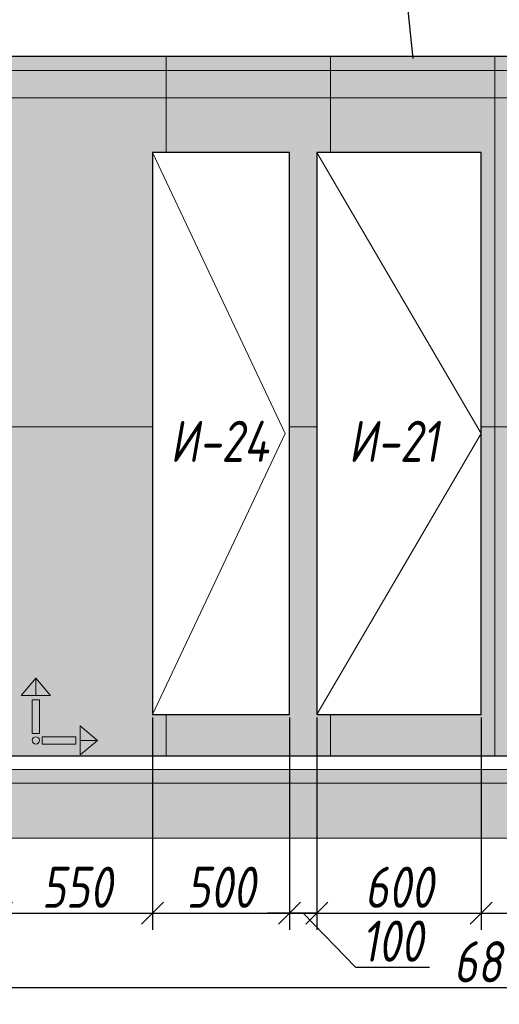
# Model space of a CAD drawing. Header units: millimetres. Extents: x -547442 to 178656, y -69521 to 11064.
# Tile 4 of 256: x -452530 to -450780, y -19859 to -16267. Entities that reach past the tile are written whole.
import ezdxf
from ezdxf import colors
from ezdxf.entities.mleader import LeaderData, LeaderLine
from ezdxf.math import Vec2, Vec3

# ---------------------------------------------------------------- set-up
doc = ezdxf.new("R2010")
doc.units = ezdxf.units.MM
doc.linetypes.add('DASHDOT', pattern=[25.4, 12.7, -6.35, 0, -6.35])
doc.layers.get('Defpoints').update_dxf_attribs({"color": 31})
for name, color, linetype, lineweight in [('A-DETL-GENF', 7, 'Continuous', 5), ('dim_razv', 93, 'DASHDOT', 9), ('Двери', 7, 'Continuous', 5), ('Отделка стен', 253, 'Continuous', 0)]:
    doc.layers.add(name, color=color, linetype=linetype, lineweight=lineweight)
doc.layers.add('A-GLAS', color=7, linetype='Continuous')
doc.layers.add('pol', color=7, linetype='Continuous', lineweight=15, true_color=0x738991)
doc.styles.add('fl_iso paper', font='isocpeur.ttf', dxfattribs={"width": 0.8, "oblique": 10})
doc.styles.add('In tre', font='isocpeur.ttf', dxfattribs={"width": 0.8, "oblique": 10})
doc.dimstyles.new('In tre 1_50', dxfattribs={"dimtxt": 150, "dimasz": 80, "dimexe": 60, "dimexo": 10, "dimgap": 20, "dimtad": 1, "dimdec": 0, "dimrnd": 5, "dimzin": 0, "dimdsep": 46, "dimtxsty": 'fl_iso paper', "dimblk": 'OBLIQUE', "dimcen": 0, "dimdle": 60, "dimadec": 0, "dimazin": 0, "dimtfac": 1, "dimtdec": 0, "dimtofl": 0, "dimtmove": 1, "dimatfit": 1, "dimfxl": 40, "dimtolj": 1, "dimtzin": 0, "dimarcsym": 1})

# ---------------------------------------------------------------- blocks, each defined once
blk = doc.blocks.new('*U12437')
at = {"layer": 'A-DETL-GENF'}
h = blk.add_hatch(dxfattribs=at)
h.set_pattern_fill('ANSI35', color=256, scale=10, style=0)
h.set_pattern_definition([(45, (57070.44773964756, 4.938094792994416e-10), (-44.90128060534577, 44.90128060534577), []), (45, (57115.34903964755, 4.938094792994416e-10), (-44.90128060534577, 44.90128060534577), [79.375, -15.875, 0, -15.875])])
h.paths.add_polyline_path([(0, -99.99999999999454), (57490.89547929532, -99.99999999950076), (57490.89547929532, -49.99999999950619), (0, -50)])
h = blk.add_hatch(dxfattribs=at)
h.set_pattern_fill('ANSI35', color=256, scale=20, style=0)
h.set_pattern_definition([(45, (57070.44773964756, 4.938094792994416e-10), (-89.80256121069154, 89.80256121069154), []), (45, (57160.25033964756, 4.938094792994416e-10), (-89.80256121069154, 89.80256121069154), [158.75, -31.75, 0, -31.75])])
h.paths.add_polyline_path([(0, -300), (57490.89547929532, -299.9999999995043), (57490.89547929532, -99.99999999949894), (0, -99.99999999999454)])
at = {"lineweight": 13}
blk.add_lwpolyline([(0, -50), (57490.89547929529, -49.99999999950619), (57490.89547929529, 4.938094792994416e-10), (0, 0)], close=True, dxfattribs=at)
at = {"lineweight": 30}
blk.add_lwpolyline([(0, 0), (57490.89547929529, 4.974474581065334e-10)], dxfattribs=at)
at = {"layer": 'A-DETL-GENF'}
for points in [[(0, -99.99999999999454), (57490.89547929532, -99.99999999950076), (57490.89547929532, -49.99999999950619), (0, -50)], [(0, -300), (57490.89547929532, -299.9999999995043), (57490.89547929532, -99.99999999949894), (0, -99.99999999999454)]]:
    blk.add_lwpolyline(points, close=True, dxfattribs=at)
blk = doc.blocks.new('*U12436')
at = {"layer": 'dim_razv', "true_color": 0xffffff, "transparency": 33554559}
h = blk.add_hatch(color=7, dxfattribs=at)
h.dxf.hatch_style = 1
h.paths.add_polyline_path([(0, 0), (56650.00000000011, 0), (56650.00000000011, 50), (0, 50)])
at = {"lineweight": 20, "transparency": 33554559}
blk.add_lwpolyline([(0, 0), (56650.00000000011, 0), (56650.00000000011, 50), (0, 50)], close=True, dxfattribs=at)
blk = doc.blocks.new('_Oblique')
at = {"color": 0, "linetype": 'ByBlock', "lineweight": -2}
blk.add_line((-0.5, -0.5), (0.5, 0.5), dxfattribs=at)
blk = doc.blocks.new('*D12168')
at = {"layer": 'Defpoints', "color": 0, "linetype": 'ByBlock', "transparency": 16777216}
for p in [(-454175.6179165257, -19252.24552839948), (-447375.6179165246, -19252.24552839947), (-454175.6179165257, -19798.79626703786)]:
    blk.add_point(p, dxfattribs=at)
at = {"layer": 'dim_razv', "color": 0, "linetype": 'ByBlock', "lineweight": -2, "transparency": 16777216}
for p, q in [((-454175.6179165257, -19262.24552839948), (-454175.6179165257, -19858.79626703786)), ((-447375.6179165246, -19262.24552839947), (-447375.6179165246, -19858.79626703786)), ((-447315.6179165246, -19798.79626703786), (-454235.6179165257, -19798.79626703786))]:
    blk.add_line(p, q, dxfattribs=at)
at = {"layer": 'dim_razv', "color": 0, "linetype": 'ByBlock', "lineweight": -2, "transparency": 16777216, "xscale": 80, "yscale": 80, "zscale": 80, "rotation": 180}
blk.add_blockref('_Oblique', (-454175.6179165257, -19798.79626703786), dxfattribs=at)
at = {"layer": 'dim_razv', "color": 0, "linetype": 'ByBlock', "lineweight": -2, "transparency": 16777216, "xscale": 80, "yscale": 80, "zscale": 80}
blk.add_blockref('_Oblique', (-447375.6179165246, -19798.79626703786), dxfattribs=at)
at = {"layer": 'dim_razv', "color": 0, "linetype": 'ByBlock', "transparency": 16777216, "insert": (-450775.6179165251, -19703.79626703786), "char_height": 150, "attachment_point": 5, "style": 'fl_iso paper'}
blk.add_mtext('\\A1;6800', dxfattribs=at)
blk = doc.blocks.new('*D12170')
at = {"layer": 'Defpoints', "color": 0, "linetype": 'ByBlock', "transparency": 16777216}
for p in [(-452045.6179165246, -18802.24646352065), (-452595.6179165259, -18952.24646352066), (-452045.6179165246, -19526.83340746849)]:
    blk.add_point(p, dxfattribs=at)
at = {"layer": 'dim_razv', "color": 0, "linetype": 'ByBlock', "lineweight": -2, "transparency": 16777216}
for p, q in [((-452045.6179165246, -18812.24646352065), (-452045.6179165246, -19586.83340746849)), ((-452595.6179165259, -18962.24646352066), (-452595.6179165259, -19586.83340746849)), ((-452655.6179165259, -19526.83340746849), (-451985.6179165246, -19526.83340746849))]:
    blk.add_line(p, q, dxfattribs=at)
at = {"layer": 'dim_razv', "color": 0, "linetype": 'ByBlock', "lineweight": -2, "transparency": 16777216, "xscale": 80, "yscale": 80, "zscale": 80, "rotation": 180}
blk.add_blockref('_Oblique', (-452595.6179165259, -19526.83340746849), dxfattribs=at)
at = {"layer": 'dim_razv', "color": 0, "linetype": 'ByBlock', "lineweight": -2, "transparency": 16777216, "xscale": 80, "yscale": 80, "zscale": 80}
blk.add_blockref('_Oblique', (-452045.6179165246, -19526.83340746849), dxfattribs=at)
at = {"layer": 'dim_razv', "color": 0, "linetype": 'ByBlock', "transparency": 16777216, "insert": (-452320.6179165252, -19431.83340746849), "char_height": 150, "attachment_point": 5, "style": 'fl_iso paper'}
blk.add_mtext('\\A1;550', dxfattribs=at)
blk = doc.blocks.new('*D12171')
at = {"layer": 'Defpoints', "color": 0, "linetype": 'ByBlock', "transparency": 16777216}
for p in [(-452045.6179165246, -18802.24646352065), (-451545.617916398, -18802.24646352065), (-451545.617916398, -19526.83340746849)]:
    blk.add_point(p, dxfattribs=at)
at = {"layer": 'dim_razv', "color": 0, "linetype": 'ByBlock', "lineweight": -2, "transparency": 16777216}
for p, q in [((-452045.6179165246, -18812.24646352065), (-452045.6179165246, -19586.83340746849)), ((-451545.617916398, -18812.24646352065), (-451545.617916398, -19586.83340746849)), ((-452105.6179165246, -19526.83340746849), (-451485.617916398, -19526.83340746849))]:
    blk.add_line(p, q, dxfattribs=at)
at = {"layer": 'dim_razv', "color": 0, "linetype": 'ByBlock', "lineweight": -2, "transparency": 16777216, "xscale": 80, "yscale": 80, "zscale": 80, "rotation": 180}
blk.add_blockref('_Oblique', (-452045.6179165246, -19526.83340746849), dxfattribs=at)
at = {"layer": 'dim_razv', "color": 0, "linetype": 'ByBlock', "lineweight": -2, "transparency": 16777216, "xscale": 80, "yscale": 80, "zscale": 80}
blk.add_blockref('_Oblique', (-451545.617916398, -19526.83340746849), dxfattribs=at)
at = {"layer": 'dim_razv', "color": 0, "linetype": 'ByBlock', "transparency": 16777216, "insert": (-451795.6179164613, -19431.83340746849), "char_height": 150, "attachment_point": 5, "style": 'fl_iso paper'}
blk.add_mtext('\\A1;500', dxfattribs=at)
blk = doc.blocks.new('*D12172')
at = {"layer": 'Defpoints', "color": 0, "linetype": 'ByBlock', "transparency": 16777216}
for p in [(-451545.617916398, -18802.24646352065), (-451445.617916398, -18802.24646352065), (-451545.617916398, -19526.83340746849)]:
    blk.add_point(p, dxfattribs=at)
at = {"layer": 'dim_razv', "color": 0, "linetype": 'ByBlock', "lineweight": -2, "transparency": 16777216}
for p, q in [((-451545.617916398, -18812.24646352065), (-451545.617916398, -19586.83340746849)), ((-451445.617916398, -18812.24646352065), (-451445.617916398, -19586.83340746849)), ((-451545.617916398, -19526.83340746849), (-451625.617916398, -19526.83340746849)), ((-451445.617916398, -19526.83340746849), (-451545.617916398, -19526.83340746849)), ((-451495.617916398, -19526.83340746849), (-451304.8142040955, -19723.40479890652)), ((-451445.617916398, -19526.83340746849), (-451365.617916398, -19526.83340746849)), ((-451304.8142040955, -19723.40479890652), (-451034.3651569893, -19723.40479890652))]:
    blk.add_line(p, q, dxfattribs=at)
at = {"layer": 'dim_razv', "color": 0, "linetype": 'ByBlock', "lineweight": -2, "transparency": 16777216, "xscale": 80, "yscale": 80, "zscale": 80}
blk.add_blockref('_Oblique', (-451545.617916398, -19526.83340746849), dxfattribs=at)
at = {"layer": 'dim_razv', "color": 0, "linetype": 'ByBlock', "lineweight": -2, "transparency": 16777216, "xscale": 80, "yscale": 80, "zscale": 80, "rotation": 180}
blk.add_blockref('_Oblique', (-451445.617916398, -19526.83340746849), dxfattribs=at)
at = {"layer": 'dim_razv', "color": 0, "linetype": 'ByBlock', "transparency": 16777216, "insert": (-451169.5896805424, -19628.40479890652), "char_height": 150, "attachment_point": 5, "style": 'fl_iso paper'}
blk.add_mtext('\\A1;100', dxfattribs=at)
blk = doc.blocks.new('*D12173')
at = {"layer": 'Defpoints', "color": 0, "linetype": 'ByBlock', "transparency": 16777216}
for p in [(-451445.617916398, -18802.24646352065), (-450845.6179165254, -18802.24646352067), (-450845.6179165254, -19526.83340746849)]:
    blk.add_point(p, dxfattribs=at)
at = {"layer": 'dim_razv', "color": 0, "linetype": 'ByBlock', "lineweight": -2, "transparency": 16777216}
for p, q in [((-451445.617916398, -18812.24646352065), (-451445.617916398, -19586.83340746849)), ((-450845.6179165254, -18812.24646352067), (-450845.6179165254, -19586.83340746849)), ((-451505.617916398, -19526.83340746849), (-450785.6179165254, -19526.83340746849))]:
    blk.add_line(p, q, dxfattribs=at)
at = {"layer": 'dim_razv', "color": 0, "linetype": 'ByBlock', "lineweight": -2, "transparency": 16777216, "xscale": 80, "yscale": 80, "zscale": 80, "rotation": 180}
blk.add_blockref('_Oblique', (-451445.617916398, -19526.83340746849), dxfattribs=at)
at = {"layer": 'dim_razv', "color": 0, "linetype": 'ByBlock', "lineweight": -2, "transparency": 16777216, "xscale": 80, "yscale": 80, "zscale": 80}
blk.add_blockref('_Oblique', (-450845.6179165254, -19526.83340746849), dxfattribs=at)
at = {"layer": 'dim_razv', "color": 0, "linetype": 'ByBlock', "transparency": 16777216, "insert": (-451145.6179164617, -19431.83340746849), "char_height": 150, "attachment_point": 5, "style": 'fl_iso paper'}
blk.add_mtext('\\A1;600', dxfattribs=at)
blk = doc.blocks.new('*D12174')
at = {"layer": 'Defpoints', "color": 0, "linetype": 'ByBlock', "transparency": 16777216}
for p in [(-450845.6179165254, -18802.24646352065), (-450145.6179165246, -18802.24646352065), (-450145.6179165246, -19526.83340746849)]:
    blk.add_point(p, dxfattribs=at)
at = {"layer": 'dim_razv', "color": 0, "linetype": 'ByBlock', "lineweight": -2, "transparency": 16777216}
for p, q in [((-450845.6179165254, -18812.24646352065), (-450845.6179165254, -19586.83340746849)), ((-450145.6179165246, -18812.24646352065), (-450145.6179165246, -19586.83340746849)), ((-450905.6179165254, -19526.83340746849), (-450085.6179165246, -19526.83340746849))]:
    blk.add_line(p, q, dxfattribs=at)
at = {"layer": 'dim_razv', "color": 0, "linetype": 'ByBlock', "lineweight": -2, "transparency": 16777216, "xscale": 80, "yscale": 80, "zscale": 80, "rotation": 180}
blk.add_blockref('_Oblique', (-450845.6179165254, -19526.83340746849), dxfattribs=at)
at = {"layer": 'dim_razv', "color": 0, "linetype": 'ByBlock', "lineweight": -2, "transparency": 16777216, "xscale": 80, "yscale": 80, "zscale": 80}
blk.add_blockref('_Oblique', (-450145.6179165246, -19526.83340746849), dxfattribs=at)
at = {"layer": 'dim_razv', "color": 0, "linetype": 'ByBlock', "transparency": 16777216, "insert": (-450495.617916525, -19431.83340746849), "char_height": 150, "attachment_point": 5, "style": 'fl_iso paper'}
blk.add_mtext('\\A1;700', dxfattribs=at)
blk = doc.blocks.new('1')
at = {"layer": 'pol', "linetype": 'ByBlock'}
h = blk.add_hatch(color=1, dxfattribs=at)
h.paths.add_polyline_path([(35776.37094052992, 73135.39639349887), (35803.13788371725, 73135.39639349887), (35803.13788371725, 73258.96662115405), (35776.37094052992, 73258.96662115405)])
h.paths.add_polyline_path([(35789.75441212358, 73274.590307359), (35843.23165578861, 73274.590307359), (35789.75441212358, 73338.23494318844)])
h.paths.add_polyline_path([(35789.75441212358, 73274.590307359), (35736.27716845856, 73274.590307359), (35789.75441212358, 73338.23494318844)])
edge = h.paths.add_edge_path()
edge.add_arc((35789.75441212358, 73110.5113251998), 13.38347159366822, 0, 360)
h = blk.add_hatch(color=1, dxfattribs=at)
h.paths.add_polyline_path([(35813.30341440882, 73097.12785360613), (35813.30341440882, 73123.89479679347), (35936.87364206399, 73123.89479679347), (35936.87364206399, 73097.12785360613)])
h.paths.add_polyline_path([(35952.49732826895, 73110.5113251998), (35952.49732826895, 73163.98856886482), (36016.14196409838, 73110.5113251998)])
h.paths.add_polyline_path([(35952.49732826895, 73110.5113251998), (35952.49732826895, 73057.03408153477), (36016.14196409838, 73110.5113251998)])
at = {"layer": 'pol', "color": 1, "linetype": 'ByBlock'}
for points in [[(35789.75441212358, 73274.590307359), (35736.27716845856, 73274.590307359), (35789.75441212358, 73338.23494318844), (35789.75441212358, 73274.590307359)], [(35789.75441212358, 73274.590307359), (35843.23165578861, 73274.590307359), (35789.75441212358, 73338.23494318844), (35789.75441212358, 73274.590307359)], [(35952.49732826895, 73110.5113251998), (35952.49732826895, 73163.98856886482), (36016.14196409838, 73110.5113251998), (35952.49732826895, 73110.5113251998)], [(35952.49732826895, 73110.5113251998), (35952.49732826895, 73057.03408153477), (36016.14196409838, 73110.5113251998), (35952.49732826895, 73110.5113251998)]]:
    blk.add_lwpolyline(points, dxfattribs=at)
for points in [[(35776.37094052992, 73135.39639349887), (35803.13788371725, 73135.39639349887), (35803.13788371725, 73258.96662115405), (35776.37094052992, 73258.96662115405)], [(35813.30341440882, 73097.12785360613), (35813.30341440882, 73123.89479679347), (35936.87364206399, 73123.89479679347), (35936.87364206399, 73097.12785360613)]]:
    blk.add_lwpolyline(points, close=True, dxfattribs=at)
blk.add_circle((35789.75441212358, 73110.5113251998), 13.38347159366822, dxfattribs=at)

msp = doc.modelspace()

# ---------------------------------------------------------------- hatches: boundary and pattern name
at = {"layer": 'A-GLAS'}
h = msp.add_hatch(dxfattribs=at)
h.set_pattern_fill('AR-SAND', color=40, scale=3, angle=315)
h.set_pattern_definition([(352.5, (0, 0), (100.4260467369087, 107.2144046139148), [0, -115.824, 0, -129.54, 0, -123.825]), (322.5, (0, 0), (247.4198554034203, 56.70327831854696), [0, -62.48400000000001, 0, -104.394, 0, -40.005]), (282.5, (-66.27429017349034, 66.27429017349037), (168.0996935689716, -167.4899477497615), [0, -38.09999999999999, 0, -137.16, 0, -179.07]), (272.5, (-66.27429017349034, 66.27429017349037), (209.2652344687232, -114.6843327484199), [0, -19.05, 0, -89.916, 0, -102.87])])
h.paths.add_polyline_path([(-454175.6179165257, -16452.24646352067), (-397525.6179165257, -16452.24646352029), (-397525.6179165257, -16402.24646352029), (-454175.6179165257, -16402.24646352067)])
at = {"layer": 'dim_razv', "true_color": 0xeceae4, "transparency": 33554687}
h = msp.add_hatch(dxfattribs=at)
h.set_pattern_fill('AR-SAND', color=254, scale=3, angle=315)
h.set_pattern_definition([(352.5, (120932.7705069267, 10341.21224795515), (100.4260467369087, 107.2144046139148), [0, -115.824, 0, -129.54, 0, -123.825]), (322.5, (120932.7705069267, 10341.21224795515), (247.4198554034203, 56.70327831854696), [0, -62.48400000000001, 0, -104.394, 0, -40.005]), (282.5, (120866.4962167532, 10407.48653812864), (168.0996935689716, -167.4899477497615), [0, -38.09999999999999, 0, -137.16, 0, -179.07]), (272.5, (120866.4962167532, 10407.48653812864), (209.2652344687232, -114.6843327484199), [0, -19.05, 0, -89.916, 0, -102.87])])
h.paths.add_polyline_path([(-454175.6179165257, -18952.24646352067), (-397525.6179165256, -18946.54894560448), (-397525.6179165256, -16396.54894560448), (-454175.6179165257, -16402.24646352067)])
h.paths.add_polyline_path([(-451545.617916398, -16752.24646352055), (-452045.6179165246, -16752.24646352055), (-452045.6179165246, -18802.24646352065), (-451545.617916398, -18802.24646352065)], flags=16)
h.paths.add_polyline_path([(-450845.6179165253, -16752.24646352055), (-451445.617916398, -16752.24646352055), (-451445.6179163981, -18802.24646352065), (-450845.6179165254, -18802.24646352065)], flags=16)
h.paths.add_polyline_path([(-448145.6179165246, -16752.24646352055), (-450145.6179165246, -16752.24646352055), (-450145.6179165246, -18802.24646352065), (-448145.6179165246, -18802.24646352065)], flags=16)
h.paths.add_polyline_path([(-447375.6179165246, -18952.24646352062), (-445865.6179165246, -18952.24646352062), (-445865.6179165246, -16752.24646352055), (-447375.6179165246, -16752.24646352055)], flags=17)
h.paths.add_polyline_path([(-443025.6179165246, -18952.24646352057), (-443025.6179165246, -16772.24646352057), (-441065.6179165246, -16772.24646352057), (-441065.6179165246, -18952.24646352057)], flags=17)
h.paths.add_polyline_path([(-445295.693300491, -16452.24646352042), (-443595.693300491, -16452.24646352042), (-443595.693300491, -18952.24646352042), (-445295.693300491, -18952.24646352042)], flags=16)
h.paths.add_polyline_path([(-439045.6179168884, -16752.24646352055), (-440645.6179165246, -16752.24646352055), (-440645.6179165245, -18802.24646352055), (-439045.6179168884, -18802.24646352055)], flags=16)
h.paths.add_polyline_path([(-438445.6179168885, -16752.24646352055), (-438845.6179168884, -16752.24646352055), (-438845.6179168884, -18802.24646352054), (-438445.6179168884, -18802.24646352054)], flags=16)
h.paths.add_polyline_path([(-436995.6179165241, -16752.24646352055), (-437945.617916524, -16752.24646352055), (-437945.6179165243, -18802.24646352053), (-436995.6179165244, -18802.24646352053)], flags=16)
h.paths.add_polyline_path([(-434995.617916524, -16752.24646352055), (-435395.617916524, -16752.24646352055), (-435395.6179165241, -18802.24646352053), (-434995.6179165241, -18802.24646352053)], flags=16)
h.paths.add_polyline_path([(-432295.6179165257, -16752.24646352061), (-433745.6179165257, -16752.24646352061), (-433745.6179165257, -18952.24646352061), (-432295.6179165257, -18952.24646352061)], flags=16)
h.paths.add_polyline_path([(-419460.617916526, -17548.5021807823), (-418710.617916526, -17548.5021807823), (-418710.617916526, -18898.5021807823), (-419460.617916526, -18898.5021807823)], flags=16)
h.paths.add_polyline_path([(-412115.6179165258, -17548.50218078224), (-411365.6179165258, -17548.50218078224), (-411365.6179165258, -18898.50218078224), (-412115.6179165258, -18898.50218078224)], flags=16)
h.paths.add_polyline_path([(-413665.6215781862, -18702.24646352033), (-413665.6215781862, -18602.24646352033), (-413565.6215781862, -18602.24646352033), (-413565.6215781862, -18702.24646352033)], flags=16)
edge = h.paths.add_edge_path(flags=0)
edge.add_arc((-413615.6215781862, -18652.2464635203), 28.35334468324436, 0, 360)
edge = h.paths.add_edge_path(flags=0)
edge.add_arc((-413629.1522227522, -18652.24646352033), 3.950490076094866, 0, 360)
edge = h.paths.add_edge_path(flags=0)
edge.add_arc((-413602.0909336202, -18652.24646352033), 3.950490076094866, 0, 360)

# ---------------------------------------------------------------- linework, layer by layer
for points in [[(-454175.6179165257, -18952.24646352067), (-397525.6179165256, -18946.54894560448), (-397525.6179165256, -16396.54894560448), (-454175.6179165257, -16402.24646352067)], [(-451545.617916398, -16752.24646352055), (-452045.6179165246, -16752.24646352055), (-452045.6179165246, -18802.24646352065), (-451545.617916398, -18802.24646352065)], [(-450845.6179165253, -16752.24646352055), (-451445.617916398, -16752.24646352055), (-451445.6179163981, -18802.24646352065), (-450845.6179165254, -18802.24646352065)]]:
    msp.add_lwpolyline(points, close=True)
at = {"lineweight": 13}
for points in [[(-452045.6179165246, -16752.24646352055), (-451561.3870060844, -17777.2464635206), (-452045.6179165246, -18802.24646352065)], [(-451445.617916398, -16752.24646352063), (-450845.6179165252, -17777.2464635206), (-451445.617916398, -18802.24646352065)]]:
    msp.add_lwpolyline(points, dxfattribs=at)
at = {"layer": 'Отделка стен', "transparency": 33554687}
for points in [[(-452595.6179165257, -16402.24646352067), (-452595.6179165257, -16552.24646352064), (-451995.6179165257, -16552.24646352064), (-451995.6179165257, -16402.24646352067)], [(-451995.6179165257, -16402.24646352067), (-451995.6179165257, -16552.24646352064), (-451395.6179165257, -16552.24646352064), (-451395.6179165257, -16402.24646352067)], [(-451395.6179165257, -16402.24646352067), (-451395.6179165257, -16552.24646352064), (-450795.6179165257, -16552.24646352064), (-450795.6179165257, -16402.24646352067)], [(-450795.6179165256, -16402.24646352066), (-450795.6179165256, -16552.24646352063), (-450195.6179165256, -16552.24646352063), (-450195.6179165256, -16402.24646352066)], [(-450795.6179165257, -16552.24646352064), (-450795.6179165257, -17752.24646352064), (-450195.6179165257, -17752.24646352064), (-450195.6179165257, -16552.24646352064)], [(-450795.6179165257, -17752.24646352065), (-450795.6179165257, -18952.24646352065), (-450195.6179165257, -18952.24646352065), (-450195.6179165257, -17752.24646352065)]]:
    msp.add_lwpolyline(points, close=True, dxfattribs=at)
for points in [[(-451995.6179165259, -16752.24646352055), (-451995.6179165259, -16552.24646352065), (-452595.6179165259, -16552.24646352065), (-452595.6179165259, -17752.24646352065), (-452045.6179165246, -17752.24646352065)], [(-451395.6179165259, -16752.24646352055), (-451395.6179165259, -16552.24646352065), (-451995.6179165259, -16552.24646352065), (-451995.6179165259, -16752.24646352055)], [(-450845.6179165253, -17752.24646352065), (-450795.6179165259, -17752.24646352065), (-450795.6179165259, -16552.24646352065), (-451395.6179165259, -16552.24646352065), (-451395.6179165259, -16752.24646352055)], [(-452045.6179165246, -17752.24646352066), (-452595.6179165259, -17752.24646352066), (-452595.6179165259, -18952.24646352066), (-451995.6179165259, -18952.24646352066), (-451995.6179165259, -18802.24646352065)], [(-451445.617916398, -17752.24646352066), (-451545.617916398, -17752.24646352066)], [(-451545.617916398, -17752.24646352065), (-451445.617916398, -17752.24646352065)], [(-451395.6179165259, -18802.24646352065), (-451395.6179165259, -18952.24646352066), (-450795.6179165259, -18952.24646352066), (-450795.6179165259, -17752.24646352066), (-450845.6179165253, -17752.24646352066)], [(-451995.6179165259, -18802.24646352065), (-451995.6179165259, -18952.24646352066), (-451395.6179165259, -18952.24646352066), (-451395.6179165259, -18802.24646352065)]]:
    msp.add_lwpolyline(points, dxfattribs=at)

# ---------------------------------------------------------------- block references
for name, p in [('*U12436', (-454175.6179165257, -16452.24646352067)), ('*U12437', (-454596.0656561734, -18952.24646352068))]:
    msp.add_blockref(name, p)
at = {"linetype": 'ByBlock', "xscale": 0.9938708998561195, "yscale": 0.9938708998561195, "zscale": 0.9938708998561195}
msp.add_blockref('1', (-488041.0304928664, -91558.52150647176), dxfattribs=at)

# ---------------------------------------------------------------- texts
at = {"layer": 'Двери', "lineweight": 0, "char_height": 150, "width": 190.261031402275, "attachment_point": 5, "style": 'fl_iso paper'}
for s, insert in [('И-24', (-451801.1353414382, -17805.36419822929)), ('И-21', (-451165.4080945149, -17805.36419822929))]:
    msp.add_mtext(s, dxfattribs=dict(at, insert=insert))

# ---------------------------------------------------------------- dimensions: what is measured, and where the dimension line sits
at = {"layer": 'dim_razv', "color": 18, "linetype": 'ByBlock', "true_color": 0x000000}
for base, p1, p2, picture, middle in [((-452045.6179165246, -19526.83340746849), (-452595.6179165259, -18952.24646352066), (-452045.6179165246, -18802.24646352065), '*D12170', (-452320.6179165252, -19431.83340746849)), ((-451545.617916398, -19526.83340746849), (-452045.6179165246, -18802.24646352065), (-451545.617916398, -18802.24646352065), '*D12171', (-451795.6179164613, -19431.83340746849)), ((-450845.6179165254, -19526.83340746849), (-451445.617916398, -18802.24646352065), (-450845.6179165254, -18802.24646352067), '*D12173', (-451145.6179164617, -19431.83340746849)), ((-450145.6179165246, -19526.83340746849), (-450845.6179165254, -18802.24646352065), (-450145.6179165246, -18802.24646352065), '*D12174', (-450495.617916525, -19431.83340746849)), ((-454175.6179165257, -19798.79626703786), (-447375.6179165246, -19252.24552839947), (-454175.6179165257, -19252.24552839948), '*D12168', (-450775.6179165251, -19703.79626703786))]:
    dim = msp.add_linear_dim(base=base, p1=p1, p2=p2, dimstyle='In tre 1_50', dxfattribs=at)
    dim.commit()
    dim.dimension.update_dxf_attribs({"geometry": picture, "text_midpoint": middle})
dim = msp.add_linear_dim(base=(-451545.617916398, -19526.83340746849), p1=(-451445.617916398, -18802.24646352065), p2=(-451545.617916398, -18802.24646352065), dimstyle='In tre 1_50', dxfattribs=at)
dim.commit()
dim.dimension.update_dxf_attribs({"geometry": '*D12172', "text_midpoint": (-451284.8142040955, -19723.40479890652), "dimtype": 160})

# ---------------------------------------------------------------- leaders
at = {"layer": 'dim_razv', "color": 0, "linetype": 'ByBlock'}
ml = msp.add_multileader_mtext('Standard', dxfattribs=at)
ml.set_content('Потолок подвесной, реечный\\Pрейка 50х50 белого цвета, шаг рейки 120-125мм', style='In tre')
ml.set_leader_properties()
ml.build(insert=Vec2(0, 0))
ml.multileader.update_dxf_attribs({"text_left_attachment_type": 6, "text_right_attachment_type": 6, "dogleg_length": 1, "arrow_head_size": 0, "scale": 49.99999999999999})
ctx = ml.context
ctx.base_point, ctx.scale, ctx.char_height, ctx.arrow_head_size, ctx.landing_gap_size, ctx.plane_origin = Vec3(-453529.0642046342, -14590.96925943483), 49.99999999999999, 150, 0, 4.499999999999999, Vec3(-444981.9595346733, -16385.50680276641)
ctx.left_attachment, ctx.right_attachment = 6, 6
notes = []
notes.append((ctx, [(0, (1, 1, 0), (-451277.1740643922, -14590.96925943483), (-1, 0), 49.99999999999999, [(1, [(-451094.3622790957, -16409.14582679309)], 0, [])])]))
ctx.mtext.insert, ctx.mtext.width, ctx.mtext.defined_height, ctx.mtext.flow_direction = Vec3(-453524.5642046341, -14395.96925943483), 2509.514554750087, 696.6098129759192, 5
for ctx, leaders in notes:
    for number, flags, end, landing, length, lines in leaders:
        leader = LeaderData()
        leader.index, (leader.has_last_leader_line, leader.has_dogleg_vector, leader.attachment_direction) = number, flags
        leader.last_leader_point, leader.dogleg_vector, leader.dogleg_length = Vec3(end), Vec3(landing), length
        for number, points, colour, breaks in lines:
            line = LeaderLine()
            line.index, line.vertices, line.color, line.breaks = number, Vec3.list(points), colors.encode_raw_color(colour), breaks
            leader.lines.append(line)
        ctx.leaders.append(leader)

doc.saveas('drawing.dxf')
